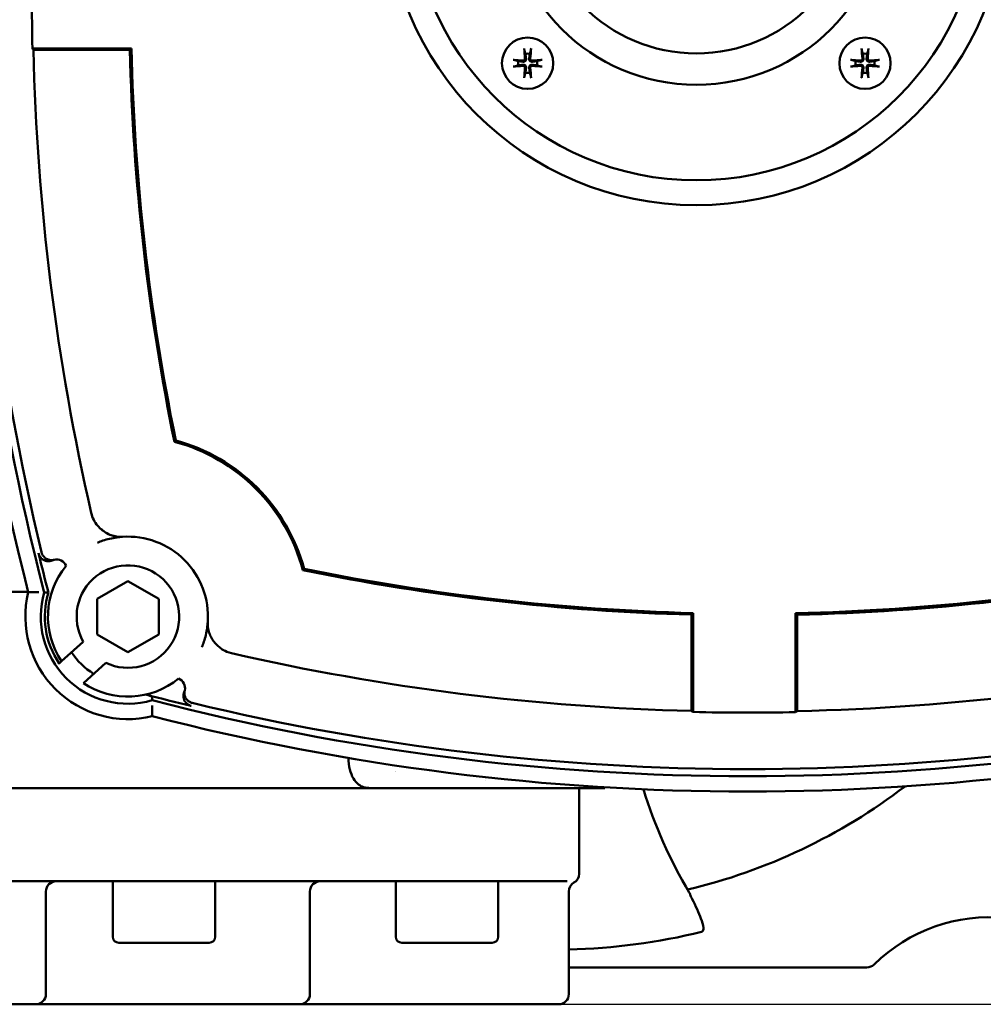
# Model space of a CAD drawing. Header units: millimetres. Extents: x -4813 to 10023, y -389 to 1491.
# Tile 28 of 36: x 1212 to 1306, y 698 to 794. Entities that reach past the tile are written whole.
import ezdxf

# ---------------------------------------------------------------- set-up
doc = ezdxf.new("R2010")
doc.units = ezdxf.units.MM
doc.header["$LTSCALE"] = 4
doc.layers.add('Видимый контур (ГОСТ)', color=7, linetype='Continuous', lineweight=50)
doc.layers.add('Размер (ГОСТ)', color=7, linetype='Continuous', lineweight=25)
doc.styles.add('Обычный текст (ГОСТ)', font='GOST Common Italic.ttf')
doc.dimstyles.new('Обычный (ГОСТ)', dxfattribs={"dimscale": 4, "dimtxt": 3.5, "dimasz": 3.5, "dimexe": 1, "dimexo": 0, "dimgap": 0.5, "dimtad": 1, "dimtxsty": 'Обычный текст (ГОСТ)', "dimblk": 'Filled-1', "dimcen": 0.09, "dimdle": 15, "dimclrd": 256, "dimclre": 256, "dimclrt": 256, "dimazin": 2, "dimtfac": 0.714286, "dimtdec": 3, "dimtmove": 0, "dimatfit": 3, "dimfxl": 1, "dimtolj": 1, "dimlwd": 25, "dimlwe": 25, "dimarcsym": 0})

# ---------------------------------------------------------------- blocks, each defined once
blk = doc.blocks.new('Filled-1')
at = {"color": 0}
for p, q in [((0, 0), (-1, 0.1429)), ((-1, 0.1429), (-1, -0.1429)), ((-1, 0), (0, 0)), ((-1, -0.1429), (0, 0))]:
    blk.add_line(p, q, dxfattribs=at)
at = {"color": 0, "flags": 128}
blk.add_lwpolyline([(-1, -0.1429), (0, 0), (-1, 0.1429), (-1, -0.1429)], dxfattribs=at)
at = {"color": 0}
blk.add_solid([(-1, -0.1429), (0, 0), (-1, 0.1429), (-1, -0.1429)], dxfattribs=at)
blk = doc.blocks.new('*D12')
at = {"layer": 'Defpoints', "color": 0, "linetype": 'Continuous', "transparency": 16777216}
for p in [(1218.989, 977.846), (1223.932, 697.846), (1464.257, 697.846)]:
    blk.add_point(p, dxfattribs=at)
at = {"layer": 'Размер (ГОСТ)', "linetype": 'Continuous', "lineweight": 25, "transparency": 16777216}
for p, q in [((1218.989, 977.846), (1468.257, 977.846)), ((1464.257, 963.846), (1464.257, 711.846)), ((1223.932, 697.846), (1468.257, 697.846))]:
    blk.add_line(p, q, dxfattribs=at)
at = {"layer": 'Размер (ГОСТ)', "linetype": 'Continuous', "lineweight": 25, "transparency": 16777216, "xscale": 14, "yscale": 14, "zscale": 14}
for p, rotation in [((1464.257, 977.846), 90), ((1464.257, 697.846), 270)]:
    blk.add_blockref('Filled-1', p, dxfattribs=dict(at, rotation=rotation))
at = {"layer": 'Размер (ГОСТ)', "linetype": 'Continuous', "lineweight": 25, "transparency": 16777216, "insert": (1448.257, 822.977), "char_height": 14, "attachment_point": 1, "rotation": 90, "style": 'Обычный текст (ГОСТ)'}
blk.add_mtext('\\A1;280', dxfattribs=at)

msp = doc.modelspace()

# ---------------------------------------------------------------- linework, layer by layer
at = {"layer": 'Видимый контур (ГОСТ)'}
for p, q in [((1213.38, 791.095), (1223.034, 791.095)), ((1214.141, 790.938), (1222.88, 790.938)), ((1219.692, 737.398), (1222.692, 739.13)), ((1222.692, 739.13), (1225.692, 737.398)), ((1212.961, 738.093), (1178.935, 738.093)), ((1219.692, 733.934), (1219.692, 737.398)), ((1225.692, 737.398), (1225.692, 733.934)), ((1277.645, 735.862), (1277.645, 727.123)), ((1277.802, 736.016), (1277.802, 726.362)), ((1287.802, 726.348), (1287.802, 736.001)), ((1287.959, 727.108), (1287.959, 735.847)), ((1222.692, 732.202), (1219.692, 733.934)), ((1225.692, 733.934), (1222.692, 732.202)), ((1216.22, 731.308), (1218.332, 733.218)), ((1215.991, 731.101), (1215.966, 731.079)), ((1216.22, 731.308), (1215.991, 731.101)), ((1220.528, 731.158), (1218.346, 729.186)), ((1246.294, 718.946), (1144.19, 718.946)), ((1257.192, 718.946), (1246.294, 718.946)), ((1257.192, 718.946), (1269.191, 718.946)), ((1266.69, 718.946), (1266.69, 710.578)), ((1265.523, 709.846), (1211.121, 709.846)), ((1221.207, 704.446), (1221.207, 709.846)), ((1231.207, 704.446), (1231.207, 709.846)), ((1248.808, 704.446), (1248.808, 709.846)), ((1258.808, 704.446), (1258.808, 709.846)), ((1214.69, 708.846), (1214.69, 698.846)), ((1240.438, 708.846), (1240.438, 698.846)), ((1265.69, 708.846), (1265.69, 698.846)), ((1230.607, 703.846), (1221.807, 703.846)), ((1258.208, 703.846), (1249.408, 703.846)), ((1265.69, 701.446), (1294.761, 701.446)), ((1213.69, 697.846), (1199.69, 697.846)), ((1213.69, 697.846), (1223.932, 697.846)), ((1223.932, 697.846), (1225.782, 697.846)), ((1239.438, 697.846), (1225.782, 697.846)), ((1239.438, 697.846), (1239.489, 697.846)), ((1239.489, 697.846), (1257.69, 697.846)), ((1264.69, 697.846), (1257.69, 697.846))]:
    msp.add_line(p, q, dxfattribs=at)
for centre, radius in [((1278.12, 806.095), 30.299), ((1278.12, 806.095), 27.87), ((1278.12, 806.095), 18.554), ((1278.12, 806.095), 15.489), ((1261.67, 789.644), 2.5), ((1294.571, 789.644), 2.5)]:
    msp.add_circle(centre, radius, dxfattribs=at)
for centre, radius, start, end in [((1438.433, 796.095), 232.812, 165.55894, 194.44106), ((1438.433, 796.095), 231.313, 165.4619, 194.5381), ((1438.433, 796.095), 230.614, 166.41796, 193.58204), ((1438.433, 796.095), 225.108, 178.72727, 181.27273), ((1438.433, 796.095), 225.012, 181.30999, 192.92192), ((1438.433, 796.095), 215.614, 181.37057, 191.606), ((1438.433, 796.095), 215.457, 181.32975, 191.58021), ((1261.67, 789.644), 0.935, 76.76813, 103.23207), ((1294.571, 789.644), 0.935, 76.76814, 103.23209), ((1261.67, 789.644), 0.935, 166.76813, 193.23207), ((1261.67, 789.644), 0.935, 346.76813, 13.23207), ((1294.571, 789.644), 0.935, 166.76814, 193.23209), ((1294.571, 789.644), 0.935, 346.76814, 13.23209), ((1261.67, 789.644), 0.935, 256.76813, 283.23207), ((1294.571, 789.644), 0.935, 256.76814, 283.23209), ((1222.692, 735.666), 17.644, 14.89473, 75.10527), ((1222.692, 735.666), 17.802, 15.20837, 74.79163), ((1222.692, 735.666), 7.802, 356.05023, 93.94977), ((1438.433, 796.095), 230.92, 193.58862, 194.56518), ((1222.692, 735.666), 7.802, 140.69555, 213.955), ((1215.728, 740.233), 1, 21.99796, 104.08834), ((1222.692, 735.666), 5, 244.35456, 209.31692), ((1283.12, 951.407), 215.614, 258.394, 268.54483), ((1283.12, 951.407), 215.457, 258.41979, 268.58559), ((1283.12, 951.407), 215.457, 271.24509, 281.58021), ((1283.12, 951.407), 215.614, 271.28597, 281.606), ((1222.692, 735.666), 10, 166.295, 283.705), ((1222.692, 735.666), 8.5, 163.85219, 286.14781), ((1222.692, 735.666), 8.107, 163.09837, 214.26471), ((1222.692, 735.666), 6.5, 212.30526, 239.04235), ((1283.12, 951.407), 225.012, 257.07808, 268.60894), ((1283.12, 951.407), 225.012, 271.22893, 282.92192), ((1222.692, 735.666), 7.802, 236.15491, 309.30445), ((1227.259, 728.702), 1, 345.91166, 68.00204), ((1283.12, 951.407), 230.92, 255.28146, 256.41138), ((1283.12, 951.407), 231.313, 255.4619, 284.5381), ((1283.12, 951.407), 230.614, 256.41796, 283.58204), ((1283.12, 951.407), 225.108, 268.64624, 271.19171), ((1283.12, 951.407), 232.812, 255.55894, 284.44106), ((1264.19, 823.393), 103.946, 261.47197, 261.47261), ((1264.19, 823.393), 103.946, 266.34162, 266.34206), ((1264.19, 763.946), 56.447, 283.38801, 307.39484), ((1215.69, 708.846), 1, 90, 180), ((1241.438, 708.846), 1, 90, 180), ((1265.69, 710.578), 1, 300, 0), ((1266.69, 708.846), 1, 120, 180), ((1306.69, 690.334), 16, 84.31798, 134.56295), ((1221.807, 704.446), 0.6, 180, 270), ((1230.607, 704.446), 0.6, 270, 0), ((1249.408, 704.446), 0.6, 180, 270), ((1258.208, 704.446), 0.6, 270, 0), ((1264.19, 763.946), 60.775, 271.41427, 283.74795), ((1294.761, 702.446), 1, 270, 314.56295), ((1213.69, 698.846), 1, 270, 0), ((1239.438, 698.846), 1, 270, 0), ((1264.69, 698.846), 1, 270, 0)]:
    msp.add_arc(centre, radius, start, end, dxfattribs=at)
for centre, major_axis, ratio, start_param, end_param in [((1438.433, 1069.861), (0, -410.858), 0.745659, 5.458105, 5.458582), ((1261.831, 789.659), (0.398, -4.369), 0.087156, 4.375857, 4.608059), ((1261.509, 789.659), (0.398, 4.369), 0.087156, 4.816719, 5.048921), ((1294.732, 789.659), (0.398, -4.369), 0.087156, 4.375857, 4.608059), ((1294.41, 789.659), (0.398, 4.369), 0.087156, 4.816719, 5.048921), ((1261.655, 789.483), (-4.369, 0.398), 0.087156, 4.816719, 5.048921), ((1261.685, 789.483), (-4.369, -0.398), 0.087156, 4.375857, 4.608059), ((1294.556, 789.483), (-4.369, 0.398), 0.087156, 4.816719, 5.048921), ((1294.586, 789.483), (-4.369, -0.398), 0.087156, 4.375857, 4.608059), ((1261.655, 789.805), (4.369, 0.398), 0.087156, 4.375857, 4.608059), ((1261.831, 789.629), (-0.398, -4.369), 0.087156, 4.816719, 5.048921), ((1261.509, 789.629), (-0.398, 4.369), 0.087156, 4.375857, 4.608059), ((1261.685, 789.805), (4.369, -0.398), 0.087156, 4.816719, 5.048921), ((1294.556, 789.805), (4.369, 0.398), 0.087156, 4.375857, 4.608059), ((1294.732, 789.629), (-0.398, -4.369), 0.087156, 4.816719, 5.048921), ((1294.41, 789.629), (-0.398, 4.369), 0.087156, 4.375857, 4.608059), ((1294.586, 789.805), (4.369, -0.398), 0.087156, 4.816719, 5.048921), ((1975.704, -2403.79), (-760.212, 3144.995), 0.017458, 0.000143, 0.002848), ((-1916.764, 1488.679), (3144.995, -760.212), 0.017458, 6.280337, 6.283042), ((1557.14, 951.407), (-411.239, 0), 0.745659, 0.823564, 0.824042), ((1009.609, 951.407), (410.476, 0), 0.745659, 5.457065, 5.457543)]:
    msp.add_ellipse(centre, major_axis=major_axis, ratio=ratio, start_param=start_param, end_param=end_param, dxfattribs=at)
for points, knots in [([(1214.141, 790.938), (1214.018, 790.938), (1213.873, 790.939), (1213.663, 790.944), (1213.562, 790.947), (1213.48, 790.951)], [0.44459589, 0.44459589, 0.44459589, 0.44459589, 0.48161921, 0.48161921, 0.51252862, 0.51252862, 0.51252862, 0.51252862]), ([(1261.362, 790.897), (1261.36, 790.904), (1261.358, 790.913), (1261.354, 790.935), (1261.352, 790.952), (1261.348, 790.984), (1261.345, 791.004), (1261.342, 791.037), (1261.341, 791.054), (1261.34, 791.069)], [0.0478659, 0.0478659, 0.0478659, 0.0478659, 0.05208337, 0.05208337, 0.05727876, 0.05727876, 0.06252381, 0.06252381, 0.06703089, 0.06703089, 0.06703089, 0.06703089]), ([(1261.999, 791.069), (1261.999, 791.054), (1261.997, 791.037), (1261.994, 791.004), (1261.992, 790.984), (1261.988, 790.952), (1261.985, 790.935), (1261.981, 790.913), (1261.979, 790.904), (1261.978, 790.897)], [0.01643552, 0.01643552, 0.01643552, 0.01643552, 0.02094259, 0.02094259, 0.02618765, 0.02618765, 0.03138303, 0.03138303, 0.0356005, 0.0356005, 0.0356005, 0.0356005]), ([(1294.263, 790.897), (1294.261, 790.904), (1294.259, 790.913), (1294.256, 790.935), (1294.253, 790.952), (1294.249, 790.984), (1294.247, 791.004), (1294.244, 791.037), (1294.242, 791.054), (1294.241, 791.069)], [0.0478659, 0.0478659, 0.0478659, 0.0478659, 0.05208337, 0.05208337, 0.05727876, 0.05727876, 0.06252381, 0.06252381, 0.06703089, 0.06703089, 0.06703089, 0.06703089]), ([(1294.901, 791.069), (1294.9, 791.054), (1294.898, 791.037), (1294.895, 791.004), (1294.893, 790.984), (1294.889, 790.952), (1294.887, 790.935), (1294.883, 790.913), (1294.881, 790.904), (1294.879, 790.897)], [0.01643552, 0.01643552, 0.01643552, 0.01643552, 0.02094259, 0.02094259, 0.02618765, 0.02618765, 0.03138303, 0.03138303, 0.0356005, 0.0356005, 0.0356005, 0.0356005]), ([(1260.245, 789.974), (1260.26, 789.973), (1260.277, 789.971), (1260.31, 789.969), (1260.33, 789.966), (1260.362, 789.962), (1260.379, 789.96), (1260.401, 789.956), (1260.41, 789.954), (1260.417, 789.952)], [0.01643552, 0.01643552, 0.01643552, 0.01643552, 0.02094259, 0.02094259, 0.02618765, 0.02618765, 0.03138303, 0.03138303, 0.0356005, 0.0356005, 0.0356005, 0.0356005]), ([(1261.52, 790.089), (1261.525, 790.055), (1261.522, 790.018), (1261.509, 789.966), (1261.5, 789.944), (1261.477, 789.903), (1261.463, 789.883), (1261.431, 789.851), (1261.411, 789.837), (1261.37, 789.814), (1261.348, 789.805), (1261.296, 789.792), (1261.259, 789.789), (1261.225, 789.794)], [0.1157055, 0.1157055, 0.1157055, 0.1157055, 0.1265746, 0.1265746, 0.13336881, 0.13336881, 0.14016301, 0.14016301, 0.14695722, 0.14695722, 0.15375143, 0.15375143, 0.16462053, 0.16462053, 0.16462053, 0.16462053]), ([(1261.225, 789.494), (1261.259, 789.499), (1261.296, 789.497), (1261.348, 789.483), (1261.37, 789.475), (1261.411, 789.452), (1261.431, 789.437), (1261.463, 789.405), (1261.477, 789.385), (1261.5, 789.344), (1261.509, 789.322), (1261.522, 789.27), (1261.525, 789.233), (1261.52, 789.199)], [0.1157055, 0.1157055, 0.1157055, 0.1157055, 0.1265746, 0.1265746, 0.13336881, 0.13336881, 0.14016301, 0.14016301, 0.14695722, 0.14695722, 0.15375143, 0.15375143, 0.16462053, 0.16462053, 0.16462053, 0.16462053]), ([(1261.411, 790.079), (1261.413, 790.059), (1261.41, 790.037), (1261.397, 789.996), (1261.387, 789.977), (1261.36, 789.946), (1261.343, 789.932), (1261.305, 789.911), (1261.284, 789.905), (1261.255, 789.902), (1261.245, 789.902), (1261.235, 789.903)], [0, 0, 0, 0, 0.00610592, 0.00610592, 0.01221184, 0.01221184, 0.01830671, 0.01830671, 0.02440159, 0.02440159, 0.02728319, 0.02728319, 0.02728319, 0.02728319]), ([(1262.115, 789.794), (1262.081, 789.789), (1262.044, 789.792), (1261.991, 789.805), (1261.97, 789.814), (1261.929, 789.837), (1261.909, 789.851), (1261.877, 789.883), (1261.862, 789.903), (1261.839, 789.944), (1261.831, 789.966), (1261.817, 790.018), (1261.815, 790.055), (1261.82, 790.089)], [0.1157055, 0.1157055, 0.1157055, 0.1157055, 0.1265746, 0.1265746, 0.13336881, 0.13336881, 0.14016301, 0.14016301, 0.14695722, 0.14695722, 0.15375143, 0.15375143, 0.16462053, 0.16462053, 0.16462053, 0.16462053]), ([(1261.82, 789.199), (1261.815, 789.233), (1261.817, 789.27), (1261.831, 789.322), (1261.839, 789.344), (1261.862, 789.385), (1261.877, 789.405), (1261.909, 789.437), (1261.929, 789.452), (1261.97, 789.475), (1261.991, 789.483), (1262.044, 789.497), (1262.081, 789.499), (1262.115, 789.494)], [0.1157055, 0.1157055, 0.1157055, 0.1157055, 0.1265746, 0.1265746, 0.13336881, 0.13336881, 0.14016301, 0.14016301, 0.14695722, 0.14695722, 0.15375143, 0.15375143, 0.16462053, 0.16462053, 0.16462053, 0.16462053]), ([(1262.105, 789.903), (1262.085, 789.901), (1262.063, 789.904), (1262.022, 789.917), (1262.003, 789.927), (1261.971, 789.954), (1261.957, 789.971), (1261.937, 790.009), (1261.931, 790.03), (1261.928, 790.059), (1261.928, 790.069), (1261.929, 790.079)], [0, 0, 0, 0, 0.00610592, 0.00610592, 0.01221184, 0.01221184, 0.01830671, 0.01830671, 0.02440159, 0.02440159, 0.02728319, 0.02728319, 0.02728319, 0.02728319]), ([(1262.923, 789.952), (1262.929, 789.954), (1262.939, 789.956), (1262.961, 789.96), (1262.978, 789.962), (1263.01, 789.966), (1263.03, 789.969), (1263.062, 789.971), (1263.08, 789.973), (1263.094, 789.974)], [0.0478659, 0.0478659, 0.0478659, 0.0478659, 0.05208337, 0.05208337, 0.05727876, 0.05727876, 0.06252381, 0.06252381, 0.06703089, 0.06703089, 0.06703089, 0.06703089]), ([(1293.146, 789.974), (1293.161, 789.973), (1293.179, 789.971), (1293.211, 789.969), (1293.231, 789.966), (1293.263, 789.962), (1293.28, 789.96), (1293.302, 789.956), (1293.311, 789.954), (1293.318, 789.952)], [0.01643552, 0.01643552, 0.01643552, 0.01643552, 0.02094259, 0.02094259, 0.02618765, 0.02618765, 0.03138303, 0.03138303, 0.0356005, 0.0356005, 0.0356005, 0.0356005]), ([(1294.421, 790.089), (1294.426, 790.055), (1294.424, 790.018), (1294.41, 789.966), (1294.402, 789.944), (1294.379, 789.903), (1294.364, 789.883), (1294.332, 789.851), (1294.312, 789.837), (1294.271, 789.814), (1294.249, 789.805), (1294.197, 789.792), (1294.16, 789.789), (1294.126, 789.794)], [0.1157055, 0.1157055, 0.1157055, 0.1157055, 0.1265746, 0.1265746, 0.13336881, 0.13336881, 0.14016301, 0.14016301, 0.14695722, 0.14695722, 0.15375143, 0.15375143, 0.16462053, 0.16462053, 0.16462053, 0.16462053]), ([(1294.126, 789.494), (1294.16, 789.499), (1294.197, 789.497), (1294.249, 789.483), (1294.271, 789.475), (1294.312, 789.452), (1294.332, 789.437), (1294.364, 789.405), (1294.379, 789.385), (1294.402, 789.344), (1294.41, 789.322), (1294.424, 789.27), (1294.426, 789.233), (1294.421, 789.199)], [0.1157055, 0.1157055, 0.1157055, 0.1157055, 0.1265746, 0.1265746, 0.13336881, 0.13336881, 0.14016301, 0.14016301, 0.14695722, 0.14695722, 0.15375143, 0.15375143, 0.16462053, 0.16462053, 0.16462053, 0.16462053]), ([(1294.312, 790.079), (1294.314, 790.059), (1294.312, 790.037), (1294.299, 789.996), (1294.288, 789.977), (1294.262, 789.946), (1294.245, 789.932), (1294.207, 789.911), (1294.185, 789.905), (1294.156, 789.902), (1294.146, 789.902), (1294.136, 789.903)], [0, 0, 0, 0, 0.00610592, 0.00610592, 0.01221184, 0.01221184, 0.01830671, 0.01830671, 0.02440159, 0.02440159, 0.02728319, 0.02728319, 0.02728319, 0.02728319]), ([(1295.016, 789.794), (1294.982, 789.789), (1294.945, 789.792), (1294.893, 789.805), (1294.871, 789.814), (1294.83, 789.837), (1294.81, 789.851), (1294.778, 789.883), (1294.764, 789.903), (1294.741, 789.944), (1294.732, 789.966), (1294.719, 790.018), (1294.716, 790.055), (1294.721, 790.089)], [0.1157055, 0.1157055, 0.1157055, 0.1157055, 0.1265746, 0.1265746, 0.13336881, 0.13336881, 0.14016301, 0.14016301, 0.14695722, 0.14695722, 0.15375143, 0.15375143, 0.16462053, 0.16462053, 0.16462053, 0.16462053]), ([(1294.721, 789.199), (1294.716, 789.233), (1294.719, 789.27), (1294.732, 789.322), (1294.741, 789.344), (1294.764, 789.385), (1294.778, 789.405), (1294.81, 789.437), (1294.83, 789.452), (1294.871, 789.475), (1294.893, 789.483), (1294.945, 789.497), (1294.982, 789.499), (1295.016, 789.494)], [0.1157055, 0.1157055, 0.1157055, 0.1157055, 0.1265746, 0.1265746, 0.13336881, 0.13336881, 0.14016301, 0.14016301, 0.14695722, 0.14695722, 0.15375143, 0.15375143, 0.16462053, 0.16462053, 0.16462053, 0.16462053]), ([(1295.006, 789.903), (1294.986, 789.901), (1294.964, 789.904), (1294.923, 789.917), (1294.904, 789.927), (1294.873, 789.954), (1294.859, 789.971), (1294.838, 790.009), (1294.832, 790.03), (1294.829, 790.059), (1294.829, 790.069), (1294.83, 790.079)], [0, 0, 0, 0, 0.00610592, 0.00610592, 0.01221184, 0.01221184, 0.01830671, 0.01830671, 0.02440159, 0.02440159, 0.02728319, 0.02728319, 0.02728319, 0.02728319]), ([(1295.824, 789.952), (1295.831, 789.954), (1295.84, 789.956), (1295.862, 789.96), (1295.879, 789.962), (1295.911, 789.966), (1295.931, 789.969), (1295.964, 789.971), (1295.981, 789.973), (1295.996, 789.974)], [0.0478659, 0.0478659, 0.0478659, 0.0478659, 0.05208337, 0.05208337, 0.05727876, 0.05727876, 0.06252381, 0.06252381, 0.06703089, 0.06703089, 0.06703089, 0.06703089]), ([(1260.417, 789.336), (1260.41, 789.335), (1260.401, 789.333), (1260.379, 789.329), (1260.362, 789.326), (1260.33, 789.322), (1260.31, 789.32), (1260.277, 789.317), (1260.26, 789.315), (1260.245, 789.315)], [0.0478659, 0.0478659, 0.0478659, 0.0478659, 0.05208337, 0.05208337, 0.05727876, 0.05727876, 0.06252381, 0.06252381, 0.06703089, 0.06703089, 0.06703089, 0.06703089]), ([(1261.235, 789.385), (1261.255, 789.387), (1261.277, 789.385), (1261.318, 789.372), (1261.337, 789.361), (1261.368, 789.335), (1261.382, 789.318), (1261.403, 789.28), (1261.409, 789.258), (1261.412, 789.229), (1261.412, 789.219), (1261.411, 789.209)], [0, 0, 0, 0, 0.00610858, 0.00610858, 0.01221716, 0.01221716, 0.01830937, 0.01830937, 0.02440159, 0.02440159, 0.02728313, 0.02728313, 0.02728313, 0.02728313]), ([(1261.929, 789.209), (1261.927, 789.229), (1261.929, 789.251), (1261.942, 789.292), (1261.953, 789.311), (1261.979, 789.343), (1261.996, 789.357), (1262.034, 789.377), (1262.055, 789.383), (1262.085, 789.386), (1262.095, 789.386), (1262.105, 789.385)], [0, 0, 0, 0, 0.00610592, 0.00610592, 0.01221184, 0.01221184, 0.01830671, 0.01830671, 0.02440159, 0.02440159, 0.02728319, 0.02728319, 0.02728319, 0.02728319]), ([(1263.094, 789.315), (1263.08, 789.315), (1263.062, 789.317), (1263.03, 789.32), (1263.01, 789.322), (1262.978, 789.326), (1262.961, 789.329), (1262.939, 789.333), (1262.929, 789.335), (1262.923, 789.336)], [0.01643552, 0.01643552, 0.01643552, 0.01643552, 0.02094259, 0.02094259, 0.02618765, 0.02618765, 0.03138303, 0.03138303, 0.0356005, 0.0356005, 0.0356005, 0.0356005]), ([(1293.318, 789.336), (1293.311, 789.335), (1293.302, 789.333), (1293.28, 789.329), (1293.263, 789.326), (1293.231, 789.322), (1293.211, 789.32), (1293.179, 789.317), (1293.161, 789.315), (1293.146, 789.315)], [0.0478659, 0.0478659, 0.0478659, 0.0478659, 0.05208337, 0.05208337, 0.05727876, 0.05727876, 0.06252381, 0.06252381, 0.06703089, 0.06703089, 0.06703089, 0.06703089]), ([(1294.136, 789.385), (1294.156, 789.387), (1294.178, 789.385), (1294.219, 789.372), (1294.238, 789.361), (1294.27, 789.335), (1294.284, 789.318), (1294.304, 789.28), (1294.31, 789.258), (1294.313, 789.229), (1294.313, 789.219), (1294.312, 789.209)], [0, 0, 0, 0, 0.00610858, 0.00610858, 0.01221716, 0.01221716, 0.01830937, 0.01830937, 0.02440159, 0.02440159, 0.02728313, 0.02728313, 0.02728313, 0.02728313]), ([(1294.83, 789.209), (1294.828, 789.229), (1294.831, 789.251), (1294.844, 789.292), (1294.854, 789.311), (1294.88, 789.343), (1294.897, 789.357), (1294.936, 789.377), (1294.957, 789.383), (1294.986, 789.386), (1294.996, 789.386), (1295.006, 789.385)], [0, 0, 0, 0, 0.00610592, 0.00610592, 0.01221184, 0.01221184, 0.01830671, 0.01830671, 0.02440159, 0.02440159, 0.02728319, 0.02728319, 0.02728319, 0.02728319]), ([(1295.996, 789.315), (1295.981, 789.315), (1295.964, 789.317), (1295.931, 789.32), (1295.911, 789.322), (1295.879, 789.326), (1295.862, 789.329), (1295.84, 789.333), (1295.831, 789.335), (1295.824, 789.336)], [0.01643552, 0.01643552, 0.01643552, 0.01643552, 0.02094259, 0.02094259, 0.02618765, 0.02618765, 0.03138303, 0.03138303, 0.0356005, 0.0356005, 0.0356005, 0.0356005]), ([(1261.34, 788.219), (1261.341, 788.234), (1261.342, 788.252), (1261.345, 788.284), (1261.348, 788.304), (1261.352, 788.336), (1261.354, 788.353), (1261.358, 788.375), (1261.36, 788.385), (1261.362, 788.391)], [0.01643552, 0.01643552, 0.01643552, 0.01643552, 0.02094259, 0.02094259, 0.02618765, 0.02618765, 0.03138303, 0.03138303, 0.0356005, 0.0356005, 0.0356005, 0.0356005]), ([(1261.978, 788.391), (1261.979, 788.385), (1261.981, 788.375), (1261.985, 788.353), (1261.988, 788.336), (1261.992, 788.304), (1261.994, 788.284), (1261.997, 788.252), (1261.999, 788.234), (1261.999, 788.219)], [0.0478659, 0.0478659, 0.0478659, 0.0478659, 0.05208337, 0.05208337, 0.05727876, 0.05727876, 0.06252381, 0.06252381, 0.06703089, 0.06703089, 0.06703089, 0.06703089]), ([(1294.241, 788.219), (1294.242, 788.234), (1294.244, 788.252), (1294.247, 788.284), (1294.249, 788.304), (1294.253, 788.336), (1294.256, 788.353), (1294.259, 788.375), (1294.261, 788.385), (1294.263, 788.391)], [0.01643552, 0.01643552, 0.01643552, 0.01643552, 0.02094259, 0.02094259, 0.02618765, 0.02618765, 0.03138303, 0.03138303, 0.0356005, 0.0356005, 0.0356005, 0.0356005]), ([(1294.879, 788.391), (1294.881, 788.385), (1294.883, 788.375), (1294.887, 788.353), (1294.889, 788.336), (1294.893, 788.304), (1294.895, 788.284), (1294.898, 788.252), (1294.9, 788.234), (1294.901, 788.219)], [0.0478659, 0.0478659, 0.0478659, 0.0478659, 0.05208337, 0.05208337, 0.05727876, 0.05727876, 0.06252381, 0.06252381, 0.06703089, 0.06703089, 0.06703089, 0.06703089]), ([(1220.129, 744.146), (1219.997, 744.256), (1219.869, 744.381), (1219.597, 744.704), (1219.465, 744.902), (1219.249, 745.331), (1219.172, 745.547), (1219.119, 745.777)], [0.098128, 0.098128, 0.098128, 0.098128, 0.1410482, 0.1410482, 0.1959258, 0.1959258, 0.2527583, 0.2527583, 0.2527583, 0.2527583]), ([(1219.713, 742.876), (1219.892, 742.95), (1220.073, 743.017), (1220.469, 743.147), (1220.685, 743.208), (1220.904, 743.26), (1221.131, 743.313), (1221.361, 743.357), (1221.779, 743.416), (1221.966, 743.436), (1222.154, 743.449)], [-10.510987, -10.510987, -10.510987, -10.510987, -8.239394, -8.239394, -5.567324, -5.567324, -5.567324, -2.783662, -2.783662, -0.564875, -0.564875, -0.564875, -0.564875]), ([(1220.164, 744.208), (1220.163, 744.206), (1220.162, 744.204), (1220.15, 744.183), (1220.14, 744.165), (1220.129, 744.146)], [-0.000649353, -0.000649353, -0.000649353, -0.000649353, 0, 0, 0.006448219, 0.006448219, 0.006448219, 0.006448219]), ([(1221.522, 743.488), (1221.519, 743.489), (1221.513, 743.49), (1221.492, 743.494), (1221.474, 743.498), (1221.415, 743.51), (1221.365, 743.521), (1221.218, 743.559), (1221.087, 743.598), (1220.753, 743.733), (1220.543, 743.842), (1220.266, 744.036), (1220.195, 744.091), (1220.129, 744.146)], [0.0000188, 0.0000188, 0.0000188, 0.0000188, 0.0071099, 0.0071099, 0.0188583, 0.0188583, 0.0402738, 0.0402738, 0.0827562, 0.0827562, 0.1381384, 0.1381384, 0.1586468, 0.1586468, 0.1586468, 0.1586468]), ([(1222.154, 743.449), (1222.139, 743.448), (1222.124, 743.447), (1222.092, 743.445), (1222.076, 743.444), (1222.034, 743.443), (1222.01, 743.442), (1221.94, 743.442), (1221.897, 743.443), (1221.722, 743.45), (1221.61, 743.468), (1221.522, 743.488)], [0, 0, 0, 0, 0.0045579, 0.0045579, 0.0103664, 0.0103664, 0.0211027, 0.0211027, 0.0488212, 0.0488212, 0.1578093, 0.1578093, 0.1578093, 0.1578093]), ([(1215.339, 741.154), (1215.298, 741.137), (1215.256, 741.123), (1215.214, 741.111), (1215.171, 741.1), (1215.128, 741.091), (1215.084, 741.085), (1215.043, 741.079), (1215.001, 741.076), (1214.959, 741.076), (1214.924, 741.076), (1214.889, 741.077), (1214.854, 741.08), (1214.81, 741.085), (1214.767, 741.092), (1214.723, 741.102), (1214.68, 741.112), (1214.638, 741.125), (1214.596, 741.14), (1214.591, 741.143), (1214.585, 741.145), (1214.579, 741.147), (1214.537, 741.164), (1214.497, 741.183), (1214.458, 741.205), (1214.436, 741.217), (1214.414, 741.231), (1214.393, 741.245), (1214.356, 741.27), (1214.321, 741.297), (1214.287, 741.327), (1214.276, 741.337), (1214.265, 741.347), (1214.254, 741.358), (1214.222, 741.389), (1214.193, 741.422), (1214.165, 741.456), (1214.138, 741.491), (1214.112, 741.528), (1214.09, 741.566), (1214.087, 741.571), (1214.084, 741.575), (1214.082, 741.58), (1214.06, 741.618), (1214.04, 741.658), (1214.023, 741.7), (1214.006, 741.74), (1213.993, 741.781), (1213.981, 741.824), (1213.98, 741.829), (1213.979, 741.835), (1213.977, 741.84)], [0, 0, 0, 0, 0.013227, 0.013227, 0.013227, 0.026597, 0.026597, 0.026597, 0.0391179, 0.0391179, 0.0391179, 0.0496635, 0.0496635, 0.0496635, 0.0630021, 0.0630021, 0.0630021, 0.0763176, 0.0763176, 0.0763176, 0.0782233, 0.0782233, 0.0782233, 0.0915967, 0.0915967, 0.0915967, 0.0993611, 0.0993611, 0.0993611, 0.1127735, 0.1127735, 0.1127735, 0.1173021, 0.1173021, 0.1173021, 0.1306407, 0.1306407, 0.1306407, 0.1440156, 0.1440156, 0.1440156, 0.145553, 0.145553, 0.145553, 0.1589521, 0.1589521, 0.1589521, 0.1720823, 0.1720823, 0.1720823, 0.1738043, 0.1738043, 0.1738043, 0.1738043]), ([(1215.484, 741.203), (1215.441, 741.192), (1215.398, 741.184), (1215.354, 741.179), (1215.31, 741.175), (1215.266, 741.172), (1215.222, 741.173), (1215.18, 741.174), (1215.139, 741.177), (1215.097, 741.183), (1215.077, 741.186), (1215.057, 741.19), (1215.037, 741.194), (1214.993, 741.203), (1214.951, 741.215), (1214.909, 741.23), (1214.867, 741.244), (1214.827, 741.262), (1214.787, 741.282), (1214.768, 741.291), (1214.75, 741.301), (1214.732, 741.312), (1214.696, 741.333), (1214.662, 741.356), (1214.63, 741.381), (1214.595, 741.408), (1214.561, 741.438), (1214.53, 741.469), (1214.499, 741.501), (1214.47, 741.534), (1214.443, 741.57), (1214.417, 741.605), (1214.392, 741.643), (1214.37, 741.681), (1214.358, 741.702), (1214.347, 741.723), (1214.337, 741.745), (1214.318, 741.785), (1214.301, 741.826), (1214.288, 741.868), (1214.28, 741.891), (1214.274, 741.914), (1214.268, 741.938)], [0, 0, 0, 0, 0.0132396, 0.0132396, 0.0132396, 0.0265969, 0.0265969, 0.0265969, 0.039117, 0.039117, 0.039117, 0.0452696, 0.0452696, 0.0452696, 0.0585896, 0.0585896, 0.0585896, 0.0718988, 0.0718988, 0.0718988, 0.0782218, 0.0782218, 0.0782218, 0.090561, 0.090561, 0.090561, 0.1039674, 0.1039674, 0.1039674, 0.1173003, 0.1173003, 0.1173003, 0.1306784, 0.1306784, 0.1306784, 0.1378586, 0.1378586, 0.1378586, 0.1511318, 0.1511318, 0.1511318, 0.1584169, 0.1584169, 0.1584169, 0.1584169]), ([(1214.009, 738.035), (1213.935, 738.036), (1213.861, 738.036), (1213.789, 738.036), (1213.719, 738.037), (1213.65, 738.037), (1213.584, 738.037), (1213.462, 738.037), (1213.352, 738.037), (1213.259, 738.036), (1213.169, 738.036), (1213.098, 738.036), (1213.049, 738.035), (1213.001, 738.035), (1212.976, 738.035), (1212.976, 738.035)], [-0.3199097, -0.3199097, -0.3199097, -0.3199097, -0.2977492, -0.2977492, -0.2977492, -0.2761323, -0.2761323, -0.2761323, -0.2363176, -0.2363176, -0.2363176, -0.1977272, -0.1977272, -0.1977272, -0.1597195, -0.1597195, -0.1597195, -0.1597195]), ([(1230.475, 735.128), (1230.461, 734.938), (1230.441, 734.749), (1230.381, 734.328), (1230.337, 734.096), (1230.283, 733.866), (1230.231, 733.65), (1230.171, 733.435), (1230.041, 733.043), (1229.975, 732.864), (1229.902, 732.687)], [-10.34659, -10.34659, -10.34659, -10.34659, -8.104063, -8.104063, -5.296528, -5.296528, -5.296528, -2.648264, -2.648264, -0.400478, -0.400478, -0.400478, -0.400478]), ([(1230.514, 734.496), (1230.497, 734.569), (1230.48, 734.669), (1230.469, 734.842), (1230.467, 734.896), (1230.468, 734.982), (1230.469, 735.011), (1230.47, 735.055), (1230.471, 735.07), (1230.473, 735.099), (1230.474, 735.114), (1230.475, 735.128)], [0.000512, 0.000512, 0.000512, 0.000512, 0.1573396, 0.1573396, 0.2152121, 0.2152121, 0.2378011, 0.2378011, 0.2470612, 0.2470612, 0.2553991, 0.2553991, 0.2553991, 0.2553991]), ([(1231.172, 733.103), (1231.078, 733.216), (1230.992, 733.334), (1230.813, 733.622), (1230.728, 733.797), (1230.63, 734.052), (1230.6, 734.144), (1230.563, 734.274), (1230.551, 734.321), (1230.536, 734.387), (1230.531, 734.41), (1230.525, 734.443), (1230.522, 734.454), (1230.517, 734.48), (1230.515, 734.491), (1230.514, 734.496)], [0.1651191, 0.1651191, 0.1651191, 0.1651191, 0.2090186, 0.2090186, 0.2709072, 0.2709072, 0.3057116, 0.3057116, 0.325457, 0.325457, 0.3370887, 0.3370887, 0.3442333, 0.3442333, 0.3556052, 0.3556052, 0.3556052, 0.3556052]), ([(1231.233, 733.139), (1231.231, 733.138), (1231.23, 733.137), (1231.209, 733.125), (1231.19, 733.114), (1231.172, 733.103)], [-0.00065039, -0.00065039, -0.00065039, -0.00065039, 0, 0, 0.006447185, 0.006447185, 0.006447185, 0.006447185]), ([(1232.803, 732.094), (1232.467, 732.171), (1232.199, 732.295), (1231.702, 732.577), (1231.429, 732.804), (1231.192, 733.079), (1231.182, 733.091), (1231.172, 733.103)], [0, 0, 0, 0, 0.1033349, 0.1033349, 0.2698472, 0.2698472, 0.2772833, 0.2772833, 0.2772833, 0.2772833]), ([(1224.432, 728.061), (1224.605, 728.013), (1224.739, 727.975), (1224.905, 727.926), (1224.963, 727.907), (1225.031, 727.884), (1225.047, 727.877), (1225.049, 727.874), (1225.049, 727.874), (1225.049, 727.874)], [0.7213062, 0.7213062, 0.7213062, 0.7213062, 0.76212863, 0.76212863, 0.78978274, 0.78978274, 0.80978742, 0.80978742, 0.81078712, 0.81078712, 0.81078712, 0.81078712]), ([(1228.866, 726.952), (1228.824, 726.962), (1228.782, 726.975), (1228.741, 726.991), (1228.7, 727.007), (1228.66, 727.026), (1228.621, 727.048), (1228.584, 727.068), (1228.549, 727.09), (1228.515, 727.114), (1228.479, 727.141), (1228.445, 727.169), (1228.413, 727.2), (1228.381, 727.23), (1228.351, 727.262), (1228.323, 727.297), (1228.304, 727.319), (1228.287, 727.343), (1228.271, 727.367), (1228.264, 727.377), (1228.258, 727.387), (1228.252, 727.397), (1228.228, 727.434), (1228.208, 727.473), (1228.19, 727.513), (1228.172, 727.553), (1228.156, 727.595), (1228.143, 727.638), (1228.132, 727.677), (1228.122, 727.718), (1228.115, 727.759), (1228.111, 727.782), (1228.108, 727.805), (1228.106, 727.829), (1228.102, 727.873), (1228.101, 727.917), (1228.102, 727.962), (1228.103, 727.988), (1228.105, 728.014), (1228.108, 728.041), (1228.114, 728.085), (1228.122, 728.128), (1228.133, 728.171), (1228.143, 728.214), (1228.157, 728.256), (1228.173, 728.297), (1228.176, 728.302), (1228.178, 728.308), (1228.18, 728.313)], [0, 0, 0, 0, 0.0131231, 0.0131231, 0.0131231, 0.026556, 0.026556, 0.026556, 0.0390419, 0.0390419, 0.0390419, 0.0524591, 0.0524591, 0.0524591, 0.0657381, 0.0657381, 0.0657381, 0.0745366, 0.0745366, 0.0745366, 0.0780855, 0.0780855, 0.0780855, 0.0913045, 0.0913045, 0.0913045, 0.1046634, 0.1046634, 0.1046634, 0.1171486, 0.1171486, 0.1171486, 0.1241958, 0.1241958, 0.1241958, 0.1375473, 0.1375473, 0.1375473, 0.1454765, 0.1454765, 0.1454765, 0.1588304, 0.1588304, 0.1588304, 0.1720568, 0.1720568, 0.1720568, 0.1738002, 0.1738002, 0.1738002, 0.1738002]), ([(1228.964, 727.242), (1228.921, 727.253), (1228.879, 727.266), (1228.839, 727.282), (1228.797, 727.298), (1228.757, 727.317), (1228.718, 727.338), (1228.682, 727.358), (1228.646, 727.38), (1228.613, 727.405), (1228.577, 727.431), (1228.542, 727.459), (1228.51, 727.49), (1228.478, 727.52), (1228.448, 727.553), (1228.42, 727.587), (1228.416, 727.593), (1228.411, 727.599), (1228.407, 727.604), (1228.386, 727.631), (1228.367, 727.659), (1228.349, 727.687), (1228.326, 727.725), (1228.305, 727.764), (1228.287, 727.804), (1228.269, 727.845), (1228.253, 727.886), (1228.241, 727.929), (1228.232, 727.956), (1228.226, 727.983), (1228.22, 728.011), (1228.217, 728.024), (1228.215, 728.037), (1228.213, 728.05), (1228.205, 728.093), (1228.201, 728.138), (1228.199, 728.182), (1228.199, 728.206), (1228.199, 728.231), (1228.2, 728.255), (1228.201, 728.299), (1228.206, 728.343), (1228.214, 728.387), (1228.218, 728.411), (1228.223, 728.435), (1228.229, 728.458)], [0, 0, 0, 0, 0.0131507, 0.0131507, 0.0131507, 0.0265704, 0.0265704, 0.0265704, 0.039041, 0.039041, 0.039041, 0.0524386, 0.0524386, 0.0524386, 0.0657509, 0.0657509, 0.0657509, 0.0679492, 0.0679492, 0.0679492, 0.078091, 0.078091, 0.078091, 0.0913637, 0.0913637, 0.0913637, 0.1047024, 0.1047024, 0.1047024, 0.1132354, 0.1132354, 0.1132354, 0.1171636, 0.1171636, 0.1171636, 0.1304983, 0.1304983, 0.1304983, 0.1377897, 0.1377897, 0.1377897, 0.1510988, 0.1510988, 0.1510988, 0.158413, 0.158413, 0.158413, 0.158413]), ([(1277.658, 726.462), (1277.654, 726.544), (1277.651, 726.645), (1277.646, 726.854), (1277.645, 727), (1277.645, 727.123)], [0.08034232, 0.08034232, 0.08034232, 0.08034232, 0.11125332, 0.11125332, 0.14827844, 0.14827844, 0.14827844, 0.14827844]), ([(1287.959, 727.108), (1287.959, 726.985), (1287.958, 726.84), (1287.953, 726.631), (1287.95, 726.529), (1287.946, 726.447)], [0.44459236, 0.44459236, 0.44459236, 0.44459236, 0.48161398, 0.48161398, 0.51252181, 0.51252181, 0.51252181, 0.51252181]), ([(1225.061, 726.983), (1225.061, 726.909), (1225.062, 726.836), (1225.062, 726.763), (1225.062, 726.693), (1225.062, 726.624), (1225.062, 726.558), (1225.063, 726.436), (1225.062, 726.326), (1225.062, 726.233), (1225.062, 726.143), (1225.061, 726.072), (1225.061, 726.023), (1225.061, 725.975), (1225.061, 725.951), (1225.061, 725.951)], [-0.3199178, -0.3199178, -0.3199178, -0.3199178, -0.2977632, -0.2977632, -0.2977632, -0.2761457, -0.2761457, -0.2761457, -0.236328, -0.236328, -0.236328, -0.1977357, -0.1977357, -0.1977357, -0.1597275, -0.1597275, -0.1597275, -0.1597275]), ([(1246.295, 718.946), (1246.087, 718.947), (1245.877, 718.972), (1245.5, 719.091), (1245.333, 719.175), (1244.983, 719.441), (1244.817, 719.635), (1244.525, 720.134), (1244.414, 720.439), (1244.251, 721.113), (1244.207, 721.494), (1244.194, 721.872)], [-0.4722902, -0.4722902, -0.4722902, -0.4722902, -0.3917541, -0.3917541, -0.3228724, -0.3228724, -0.2362385, -0.2362385, -0.1369462, -0.1369462, -0.0239243, -0.0239243, -0.0239243, -0.0239243]), ([(1277.431, 708.741), (1277.438, 708.73), (1277.443, 708.72), (1277.49, 708.634), (1277.526, 708.546), (1277.607, 708.347), (1277.654, 708.232), (1277.713, 708.114)], [-0.08095371, -0.08095371, -0.08095371, -0.08095371, -0.07578096, -0.07578096, -0.03979621, -0.03979621, -0.00022102, -0.00022102, -0.00022102, -0.00022102]), ([(1277.713, 708.114), (1278.049, 707.445), (1278.374, 706.753), (1278.674, 705.937), (1278.792, 705.573), (1278.81, 705.218), (1278.806, 705.134), (1278.772, 705.032), (1278.757, 705.001), (1278.722, 704.96), (1278.707, 704.946), (1278.672, 704.925), (1278.653, 704.917), (1278.633, 704.912)], [-0.2785767, -0.2785767, -0.2785767, -0.2785767, -0.1210477, -0.1210477, -0.0444824, -0.0444824, -0.0225328, -0.0225328, -0.0123148, -0.0123148, -0.00621, -0.00621, 0, 0, 0, 0])]:
    msp.add_open_spline(points, degree=3, knots=knots, dxfattribs=at)
for points, degree in [([(1223.034, 791.095), (1222.957, 791.016), (1222.88, 790.938)], 2), ([(1227.361, 752.844), (1227.317, 752.802), (1227.272, 752.76), (1227.227, 752.717)], 3), ([(1239.87, 740.336), (1239.828, 740.291), (1239.785, 740.246), (1239.743, 740.201)], 3), ([(1214.527, 738.03), (1214.661, 738.028), (1214.798, 738.026), (1214.935, 738.023)], 3), ([(1225.056, 727.501), (1225.054, 727.624), (1225.052, 727.749), (1225.049, 727.874)], 3), ([(1269.207, 719.011), (1269.201, 718.989), (1269.196, 718.968), (1269.191, 718.946)], 3), ([(1277.431, 708.741), (1275.555, 711.913), (1274.051, 715.302), (1272.961, 718.817)], 3)]:
    msp.add_open_spline(points, degree=degree, dxfattribs=at)
for points, weights in [([(1261.362, 790.897), (1261.416, 790.699), (1261.456, 790.554)], [1.00329461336, 1.01453007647, 1]), ([(1261.456, 790.554), (1261.499, 790.244), (1261.52, 790.089)], [1, 1.44094764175, 1.84165152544]), ([(1261.82, 790.089), (1261.841, 790.244), (1261.884, 790.554)], [1.84165152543, 1.44094764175, 1]), ([(1261.884, 790.554), (1261.923, 790.699), (1261.978, 790.897)], [1, 1.01453008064, 1.00329461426]), ([(1294.263, 790.897), (1294.318, 790.699), (1294.357, 790.554)], [1.00329461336, 1.01453007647, 1]), ([(1294.357, 790.554), (1294.4, 790.244), (1294.421, 790.089)], [1, 1.44094764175, 1.84165152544]), ([(1294.721, 790.089), (1294.742, 790.244), (1294.785, 790.554)], [1.84165152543, 1.44094764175, 1]), ([(1294.785, 790.554), (1294.825, 790.699), (1294.879, 790.897)], [1, 1.01453008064, 1.00329461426]), ([(1260.76, 789.858), (1260.615, 789.898), (1260.417, 789.952)], [1, 1.01453007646, 1.00329461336]), ([(1261.225, 789.794), (1261.07, 789.815), (1260.76, 789.858)], [1.84165152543, 1.44094764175, 1]), ([(1262.58, 789.858), (1262.27, 789.815), (1262.115, 789.794)], [1, 1.44094764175, 1.84165152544]), ([(1262.923, 789.952), (1262.724, 789.898), (1262.58, 789.858)], [1.00329461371, 1.01453007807, 1]), ([(1293.661, 789.858), (1293.517, 789.898), (1293.318, 789.952)], [1, 1.01453007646, 1.00329461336]), ([(1294.126, 789.794), (1293.971, 789.815), (1293.661, 789.858)], [1.84165152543, 1.44094764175, 1]), ([(1295.481, 789.858), (1295.171, 789.815), (1295.016, 789.794)], [1, 1.44094764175, 1.84165152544]), ([(1295.824, 789.952), (1295.626, 789.898), (1295.481, 789.858)], [1.00329461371, 1.01453007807, 1]), ([(1260.417, 789.336), (1260.615, 789.391), (1260.76, 789.43)], [1.00329461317, 1.01453007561, 1]), ([(1260.76, 789.43), (1261.07, 789.473), (1261.225, 789.494)], [1, 1.44094764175, 1.84165152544]), ([(1261.456, 788.734), (1261.416, 788.59), (1261.362, 788.391)], [1, 1.01453007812, 1.00329461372]), ([(1261.52, 789.199), (1261.499, 789.044), (1261.456, 788.734)], [1.84165152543, 1.44094764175, 1]), ([(1261.884, 788.734), (1261.841, 789.044), (1261.82, 789.199)], [1, 1.44094764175, 1.84165152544]), ([(1261.978, 788.391), (1261.923, 788.59), (1261.884, 788.734)], [1.00329461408, 1.01453007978, 1]), ([(1262.115, 789.494), (1262.27, 789.473), (1262.58, 789.43)], [1.84165152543, 1.44094764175, 1]), ([(1262.58, 789.43), (1262.724, 789.391), (1262.923, 789.336)], [1, 1.014530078, 1.00329461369]), ([(1293.318, 789.336), (1293.517, 789.391), (1293.661, 789.43)], [1.00329461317, 1.01453007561, 1]), ([(1293.661, 789.43), (1293.971, 789.473), (1294.126, 789.494)], [1, 1.44094764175, 1.84165152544]), ([(1294.357, 788.734), (1294.318, 788.59), (1294.263, 788.391)], [1, 1.01453007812, 1.00329461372]), ([(1294.421, 789.199), (1294.4, 789.044), (1294.357, 788.734)], [1.84165152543, 1.44094764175, 1]), ([(1294.785, 788.734), (1294.742, 789.044), (1294.721, 789.199)], [1, 1.44094764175, 1.84165152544]), ([(1294.879, 788.391), (1294.825, 788.59), (1294.785, 788.734)], [1.00329461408, 1.01453007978, 1]), ([(1295.016, 789.494), (1295.171, 789.473), (1295.481, 789.43)], [1.84165152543, 1.44094764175, 1]), ([(1295.481, 789.43), (1295.626, 789.391), (1295.824, 789.336)], [1, 1.014530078, 1.00329461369]), ([(1277.802, 736.016), (1277.724, 735.939), (1277.645, 735.862)], [0.999999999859, 0.999999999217, 0.999999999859]), ([(1287.802, 736.001), (1287.881, 735.924), (1287.959, 735.847)], [0.99999999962, 0.999999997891, 0.99999999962])]:
    msp.add_rational_spline(points, weights, degree=2, dxfattribs=at)

# ---------------------------------------------------------------- dimensions: what is measured, and where the dimension line sits
at = {"layer": 'Размер (ГОСТ)', "linetype": 'Continuous', "lineweight": 25}
dim = msp.add_linear_dim(base=(1464.257, 697.846), p1=(1218.989, 977.846), p2=(1223.932, 697.846), angle=90, dimstyle='Обычный (ГОСТ)', override={"dimgap": 0.5, "dimdec": 2, "dimtol": 0, "dimlim": 0, "dimtp": 0, "dimtm": 0, "dimtdec": 3, "dimtofl": 0, "dimatfit": 1}, dxfattribs=at)
dim.commit()
dim.dimension.update_dxf_attribs({"geometry": '*D12', "text_midpoint": (1464.257, 837.846), "dimtype": 160})

doc.saveas('drawing.dxf')
